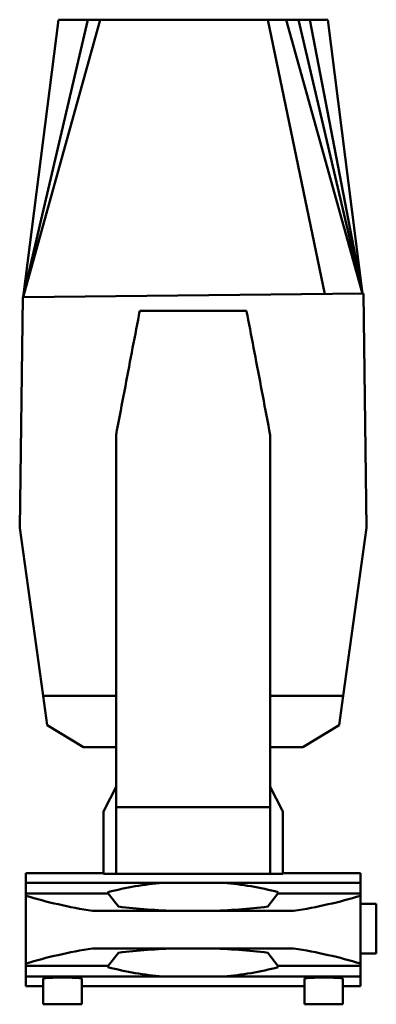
# Paper-space layout 'Sheet_1' of a CAD drawing. Header units: millimetres. Extents: x 1 to 117, y 1 to 117.
# Tile 4 of 5: x 85 to 97, y 43 to 74. Entities that reach past the tile are written whole.
import ezdxf

# ---------------------------------------------------------------- set-up
doc = ezdxf.new("R2010")
doc.units = ezdxf.units.MM
doc.layers.add('Visible (ISO)', color=7, linetype='Continuous', lineweight=50)

psp = doc.layouts.new('Sheet_1')

# ---------------------------------------------------------------- linework, layer by layer
at = {"layer": 'Visible (ISO)'}
for p, q in [((85.531, 65.522), (86.65, 74.308)), ((85.532, 65.522), (87.971, 74.308)), ((85.537, 65.542), (87.58, 74.308)), ((87.223, 74.308), (86.65, 74.308)), ((87.58, 74.308), (87.223, 74.308)), ((87.971, 74.308), (87.58, 74.308)), ((88.55, 74.308), (87.971, 74.308)), ((93.276, 74.308), (90.913, 74.308)), ((93.855, 74.308), (93.276, 74.308)), ((95.084, 65.624), (93.276, 74.308)), ((94.246, 74.308), (93.855, 74.308)), ((96.28, 65.636), (93.855, 74.308)), ((94.604, 74.308), (94.246, 74.308)), ((96.274, 65.656), (94.246, 74.308)), ((95.176, 74.308), (94.604, 74.308)), ((96.276, 65.65), (94.604, 74.308)), ((96.28, 65.636), (95.176, 74.308)), ((85.518, 65.522), (85.422, 58.231)), ((85.518, 65.522), (85.532, 65.522)), ((85.532, 65.522), (96.306, 65.637)), ((96.404, 58.231), (96.306, 65.637)), ((92.603, 65.095), (89.223, 65.095)), ((88.472, 61.158), (88.472, 49.381)), ((93.354, 49.381), (93.354, 61.158)), ((85.422, 58.231), (86.161, 52.911)), ((95.666, 52.911), (96.404, 58.231)), ((88.472, 52.911), (86.161, 52.911)), ((86.161, 52.911), (86.29, 51.978)), ((95.666, 52.911), (93.354, 52.911)), ((95.536, 51.978), (95.666, 52.911)), ((86.29, 51.978), (87.439, 51.283)), ((94.387, 51.283), (95.536, 51.978)), ((88.472, 51.283), (87.439, 51.283)), ((94.387, 51.283), (93.354, 51.283)), ((88.092, 49.293), (88.472, 50.032)), ((93.354, 50.032), (93.735, 49.293)), ((88.078, 47.272), (88.078, 49.239)), ((88.472, 49.381), (88.472, 47.272)), ((93.354, 49.381), (88.472, 49.381)), ((93.354, 47.272), (93.354, 49.381)), ((93.748, 49.239), (93.748, 47.272)), ((85.614, 47.295), (88.078, 47.295)), ((85.614, 47.295), (85.614, 46.993)), ((88.472, 47.272), (88.078, 47.272)), ((88.472, 47.272), (93.354, 47.272)), ((93.748, 47.272), (93.354, 47.272)), ((93.748, 47.295), (96.212, 47.295)), ((96.212, 46.993), (96.212, 47.295)), ((85.614, 46.993), (85.614, 46.656)), ((89.947, 46.993), (85.614, 46.993)), ((91.879, 46.993), (96.212, 46.993)), ((96.212, 46.656), (96.212, 46.993)), ((88.227, 46.656), (85.614, 46.656)), ((85.614, 46.656), (85.614, 46.58)), ((85.614, 46.58), (85.614, 44.437)), ((88.227, 46.656), (88.218, 46.696)), ((88.549, 46.238), (88.227, 46.656)), ((93.599, 46.656), (93.277, 46.238)), ((93.609, 46.696), (93.599, 46.656)), ((93.599, 46.656), (96.212, 46.656)), ((96.212, 46.58), (96.212, 46.656)), ((96.212, 46.58), (96.212, 44.437)), ((96.212, 46.33), (96.712, 46.33)), ((96.712, 46.33), (96.712, 44.755)), ((90.913, 46.101), (87.732, 46.101)), ((94.095, 46.101), (90.913, 46.101)), ((87.732, 44.916), (90.913, 44.916)), ((90.913, 44.916), (94.095, 44.916)), ((88.227, 44.361), (88.549, 44.779)), ((93.277, 44.779), (93.599, 44.361)), ((96.212, 44.755), (96.712, 44.755)), ((85.614, 44.437), (85.614, 44.361)), ((88.227, 44.361), (85.614, 44.361)), ((85.614, 44.361), (85.614, 44.024)), ((88.218, 44.321), (88.227, 44.361)), ((93.599, 44.361), (93.609, 44.321)), ((93.599, 44.361), (96.212, 44.361)), ((96.212, 44.361), (96.212, 44.437)), ((96.212, 44.024), (96.212, 44.361)), ((85.614, 44.024), (85.614, 43.722)), ((89.947, 44.024), (85.614, 44.024)), ((86.169, 43.962), (86.169, 43.146)), ((87.389, 43.962), (87.389, 43.146)), ((91.879, 44.024), (96.212, 44.024)), ((94.437, 43.146), (94.437, 43.962)), ((95.657, 43.146), (95.657, 43.962)), ((96.212, 43.722), (96.212, 44.024)), ((86.169, 43.722), (85.614, 43.722)), ((94.437, 43.722), (87.389, 43.722)), ((96.212, 43.722), (95.657, 43.722)), ((87.389, 43.146), (86.169, 43.146)), ((94.437, 43.146), (95.657, 43.146))]:
    psp.add_line(p, q, dxfattribs=at)
for centre, start, end in [((88.197, 49.239), 152.7417, 180), ((93.63, 49.239), 0, 27.2583)]:
    psp.add_arc(centre, 0.118, start, end, dxfattribs=at)
for centre, major_axis, ratio, start_param, end_param in [((90.9, 21.716), (0, 25.32), 0.649063, 0.058003, 0.163963), ((90.9, 46.174), (16.434, 0), 0.049918, 1.570008, 1.628799), ((90.926, 46.174), (16.434, 0), 0.049918, 1.512793, 1.571585), ((90.926, 21.716), (0, 25.32), 0.649063, 6.119223, 6.225182), ((90.91, 50.508), (9.865, 0), 0.471881, 4.145795, 4.384383), ((90.917, 50.508), (9.865, 0), 0.471881, 5.040395, 5.278983), ((90.913, 50.497), (-9.33, 0), 0.471881, 1.314623, 1.516323), ((90.913, 50.497), (-9.33, 0), 0.471881, 1.625269, 1.826969), ((90.91, 40.509), (-9.865, 0), 0.471881, 5.040395, 5.278983), ((90.913, 40.52), (9.33, 0), 0.471881, 1.625269, 1.826969), ((90.913, 40.52), (9.33, 0), 0.471881, 1.314623, 1.516323), ((90.917, 40.509), (-9.865, 0), 0.471881, 4.145795, 4.384383), ((90.9, 69.301), (0, -25.32), 0.649063, 6.119223, 6.225182), ((90.926, 69.301), (0, -25.32), 0.649063, 0.058003, 0.163963), ((86.779, 43.962), (0.61, 0), 0.049918, 0, 3.141593), ((90.9, 44.843), (-16.434, 0), 0.049918, 1.512793, 1.571585), ((90.926, 44.843), (-16.434, 0), 0.049918, 1.570008, 1.628799), ((95.047, 43.962), (0.61, 0), 0.049918, 0, 3.141593)]:
    psp.add_ellipse(centre, major_axis=major_axis, ratio=ratio, start_param=start_param, end_param=end_param, dxfattribs=at)
for points, knots in [([(90.913, 74.308), (90.837, 74.308), (90.765, 74.308), (90.696, 74.308), (90.627, 74.308), (90.562, 74.308), (90.5, 74.308), (90.438, 74.308), (90.38, 74.308), (90.324, 74.308), (90.268, 74.308), (90.215, 74.308), (90.165, 74.308), (90.114, 74.308), (90.066, 74.308), (90.021, 74.308), (89.975, 74.308), (89.932, 74.308), (89.89, 74.308), (89.849, 74.308), (89.809, 74.308), (89.771, 74.308), (89.733, 74.308), (89.696, 74.308), (89.661, 74.308), (89.626, 74.308), (89.591, 74.308), (89.558, 74.308), (89.55, 74.308), (89.541, 74.308), (89.533, 74.308), (89.508, 74.308), (89.484, 74.308), (89.46, 74.308), (89.427, 74.308), (89.396, 74.308), (89.364, 74.308), (89.333, 74.308), (89.301, 74.308), (89.27, 74.308), (89.238, 74.308), (89.206, 74.308), (89.172, 74.308), (89.138, 74.308), (89.103, 74.308), (89.067, 74.308), (89.03, 74.308), (88.992, 74.308), (88.953, 74.308), (88.913, 74.308), (88.872, 74.308), (88.829, 74.308), (88.786, 74.308), (88.742, 74.308), (88.695, 74.308), (88.648, 74.308), (88.6, 74.308), (88.55, 74.308)], [-1, -1, -1, -1, -0.944444, -0.944444, -0.944444, -0.888889, -0.888889, -0.888889, -0.833333, -0.833333, -0.833333, -0.777778, -0.777778, -0.777778, -0.722222, -0.722222, -0.722222, -0.666667, -0.666667, -0.666667, -0.611111, -0.611111, -0.611111, -0.555556, -0.555556, -0.555556, -0.5, -0.5, -0.5, -0.486304, -0.486304, -0.486304, -0.444444, -0.444444, -0.444444, -0.388889, -0.388889, -0.388889, -0.333333, -0.333333, -0.333333, -0.277778, -0.277778, -0.277778, -0.222222, -0.222222, -0.222222, -0.166667, -0.166667, -0.166667, -0.111111, -0.111111, -0.111111, -0.055556, -0.055556, -0.055556, 0, 0, 0, 0]), ([(89.223, 65.095), (89.205, 64.999), (89.187, 64.903), (89.093, 64.416), (89.017, 64.023), (88.865, 63.222), (88.786, 62.809), (88.629, 61.986), (88.551, 61.572), (88.472, 61.158)], [-29.629865, -29.629865, -29.629865, -29.629865, -27.465265, -27.465265, -18.631898, -18.631898, -9.371814, -9.371814, 0, 0, 0, 0]), ([(93.354, 61.158), (93.275, 61.572), (93.197, 61.986), (93.04, 62.809), (92.962, 63.222), (92.809, 64.023), (92.733, 64.416), (92.64, 64.903), (92.621, 64.999), (92.603, 65.095)], [-6.651218, -6.651218, -6.651218, -6.651218, -4.547463, -4.547463, -2.468789, -2.468789, -0.485903, -0.485903, 0, 0, 0, 0])]:
    psp.add_open_spline(points, degree=3, knots=knots, dxfattribs=at)

doc.saveas('drawing.dxf')
